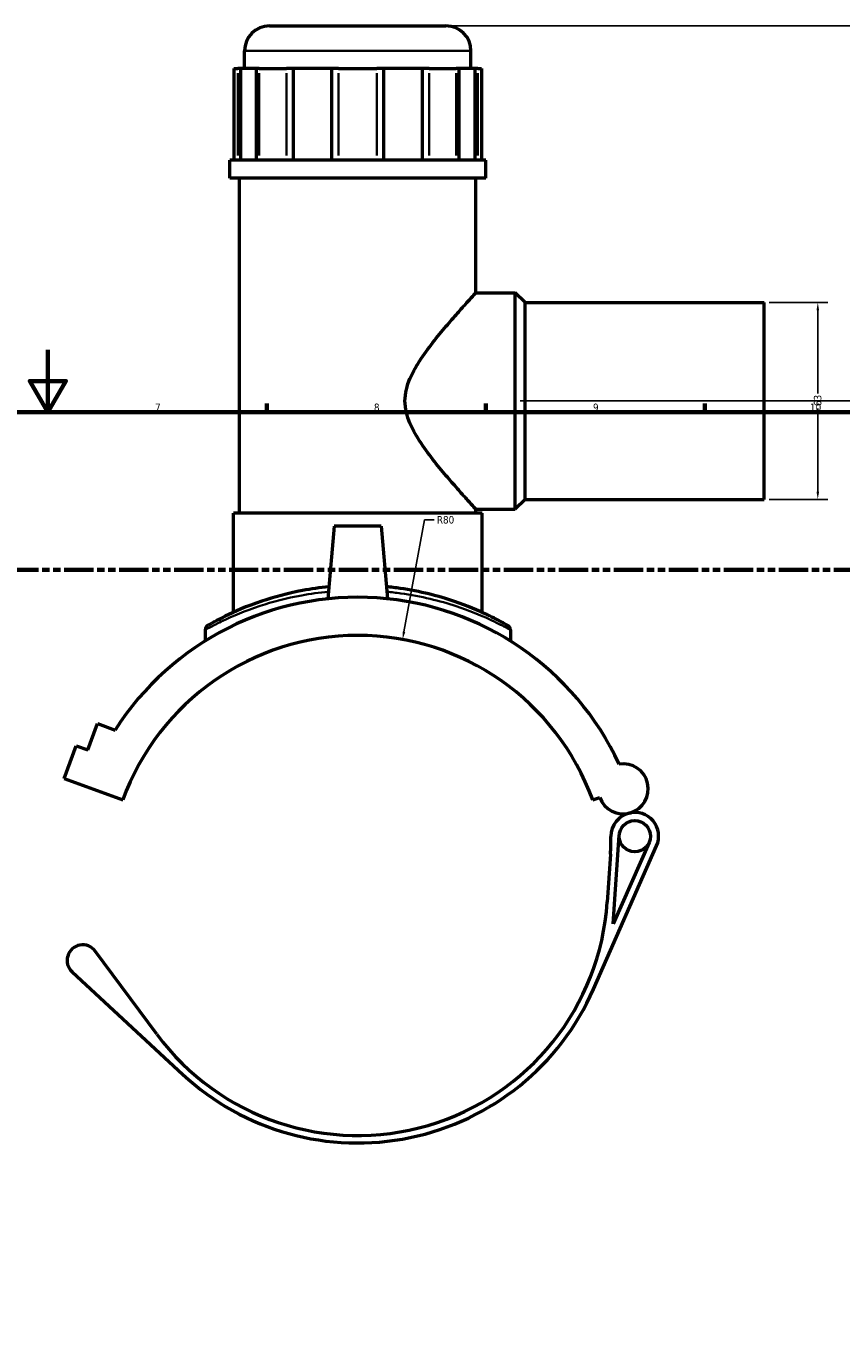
# Model space of a CAD drawing. Header units: millimetres. Extents: x -80 to 1298, y -131 to 1553.
# Tile 5 of 8: x 413 to 674, y 283 to 698. Entities that reach past the tile are written whole.
import ezdxf

# ---------------------------------------------------------------- set-up
doc = ezdxf.new("R2010")
doc.units = ezdxf.units.MM
doc.linetypes.add('DOUBLE_DASH_CHAIN', pattern=[1.2403, 0.6614, -0.0827, 0.1654, -0.0827, 0.1654, -0.0827])
for name, color, linetype, lineweight in [('Border (ANSI)', 7, 'Continuous', 70), ('Dimension (ANSI)', 7, 'Continuous', 25), ('Section Line (ANSI)', 7, 'DOUBLE_DASH_CHAIN', 70), ('Visible (ANSI)', 7, 'Continuous', 50), ('Visible Narrow (ANSI)', 7, 'Continuous', 35)]:
    doc.layers.add(name, color=color, linetype=linetype, lineweight=lineweight)
doc.styles.add('Note Text (ANSI)', font='tahoma.ttf')
doc.dimstyles.new('Default - mm (ANSI)', dxfattribs={"dimtxt": 2.4, "dimasz": 2.5, "dimexe": 3.175, "dimexo": 1.6002, "dimgap": 0.8, "dimtad": 0, "dimtoh": 1, "dimdec": 0, "dimrnd": 1e-08, "dimzin": 4, "dimdsep": 46, "dimtxsty": 'Note Text (ANSI)', "dimcen": 0.09, "dimdle": 10, "dimclrd": 256, "dimclre": 256, "dimclrt": 5, "dimadec": 1, "dimazin": 1, "dimtfac": 1.27, "dimtofl": 0, "dimtmove": 0, "dimatfit": 3, "dimfxl": 1, "dimtolj": 1, "dimtzin": 4, "dimlwd": -1, "dimlwe": -1, "dimarcsym": 0})

# ---------------------------------------------------------------- blocks, each defined once
blk = doc.blocks.new('Borders Default Border')
at = {"layer": 'Border (ANSI)'}
for p, q in [((490.58, 574), (490.58, 576.8)), ((560.67, 574), (560.67, 576.8)), ((630.75, 574), (630.75, 576.8))]:
    blk.add_line(p, q, dxfattribs=at)
at = {"layer": 'Border (ANSI)', "flags": 128}
for points in [[(420.5, 594), (420.5, 574), (414.73, 584), (426.27, 584), (420.5, 574)], [(20, 20), (20, 574), (821, 574), (821, 20), (20, 20)]]:
    blk.add_lwpolyline(points, dxfattribs=at)
at = {"layer": 'Border (ANSI)', "color": 5, "true_color": 0x0000ff, "char_height": 2.4, "attachment_point": 7, "style": 'Note Text (ANSI)'}
for s, insert in [('7', (454.8, 574.4)), ('8', (524.84, 574.35)), ('9', (594.92, 574.35)), ('10', (664.35, 574.35))]:
    blk.add_mtext(s, dxfattribs=dict(at, insert=insert))
blk = doc.blocks.new('2dTransSection0')
at = {"layer": 'Section Line (ANSI)', "linetype": 'DOUBLE_DASH_CHAIN', "ltscale": 14.180482}
blk.add_line((214.65, 523.63), (822.13, 523.63), dxfattribs=at)
blk = doc.blocks.new('*D7')
at = {"layer": 'Defpoints', "color": 0, "transparency": 16777216}
for p in [(534.01, 501.33), (519.66, 422.63)]:
    blk.add_point(p, dxfattribs=at)
at = {"layer": 'Dimension (ANSI)', "transparency": 16777216}
for p, q in [((540.97, 539.57), (534.45, 503.79)), ((544.16, 539.57), (540.97, 539.57))]:
    blk.add_line(p, q, dxfattribs=at)
blk.add_solid([(534.04, 503.87), (534.86, 503.72), (534.01, 501.33)], dxfattribs=at)
at = {"layer": 'Dimension (ANSI)', "color": 5, "transparency": 16777216, "insert": (544.96, 540.82), "char_height": 2.4, "attachment_point": 1, "style": 'Note Text (ANSI)'}
blk.add_mtext('\\A1;R80', dxfattribs=at)
blk = doc.blocks.new('*D8')
at = {"layer": 'Defpoints', "color": 0, "transparency": 16777216}
for p in [(649.66, 609.13), (649.66, 546.13), (666.85, 546.13)]:
    blk.add_point(p, dxfattribs=at)
at = {"layer": 'Dimension (ANSI)', "transparency": 16777216}
for p, q in [((651.26, 609.13), (670.03, 609.13)), ((666.85, 606.63), (666.85, 580.07)), ((666.85, 548.63), (666.85, 575.19)), ((651.26, 546.13), (670.03, 546.13))]:
    blk.add_line(p, q, dxfattribs=at)
for points in [[(666.44, 606.63), (667.27, 606.63), (666.85, 609.13)], [(666.44, 548.63), (667.27, 548.63), (666.85, 546.13)]]:
    blk.add_solid(points, dxfattribs=at)
at = {"layer": 'Dimension (ANSI)', "color": 5, "transparency": 16777216, "insert": (665.6, 575.99), "char_height": 2.4, "attachment_point": 1, "rotation": 90, "style": 'Note Text (ANSI)'}
blk.add_mtext('\\A1;63', dxfattribs=at)
blk = doc.blocks.new('*D10')
at = {"layer": 'Defpoints', "color": 0, "transparency": 16777216}
for p in [(547.89, 697.63), (730.06, 697.63), (570.06, 577.63)]:
    blk.add_point(p, dxfattribs=at)
at = {"layer": 'Dimension (ANSI)', "transparency": 16777216}
for p, q in [((549.49, 697.63), (733.24, 697.63)), ((730.06, 695.13), (730.06, 642.38)), ((730.06, 580.13), (730.06, 635.87)), ((571.66, 577.63), (733.24, 577.63))]:
    blk.add_line(p, q, dxfattribs=at)
for points in [[(729.65, 695.13), (730.48, 695.13), (730.06, 697.63)], [(729.65, 580.13), (730.48, 580.13), (730.06, 577.63)]]:
    blk.add_solid(points, dxfattribs=at)
at = {"layer": 'Dimension (ANSI)', "color": 5, "transparency": 16777216, "insert": (728.81, 636.67), "char_height": 2.4, "attachment_point": 1, "rotation": 90, "style": 'Note Text (ANSI)'}
blk.add_mtext('\\A1;120', dxfattribs=at)

msp = doc.modelspace()

# ---------------------------------------------------------------- linework, layer by layer
at = {"layer": 'Visible (ANSI)'}
for p, q in [((491.44, 697.63), (547.89, 697.63)), ((483.44, 683.98), (483.44, 689.63)), ((555.89, 683.98), (555.89, 689.63)), ((480.03, 683.98), (481.25, 683.98)), ((480.03, 683.98), (480.03, 654.73)), ((482.13, 683.98), (481.25, 683.98)), ((487.29, 683.98), (482.13, 683.98)), ((482.13, 683.98), (482.13, 654.73)), ((487.29, 654.73), (487.29, 683.98)), ((488.17, 683.98), (487.29, 683.98)), ((488.17, 683.98), (496.83, 683.98)), ((498.95, 683.98), (496.83, 683.98)), ((511.42, 683.98), (498.95, 683.98)), ((498.95, 683.98), (498.95, 654.73)), ((511.42, 654.73), (511.42, 683.98)), ((513.54, 683.98), (511.42, 683.98)), ((513.54, 683.98), (525.79, 683.98)), ((527.91, 683.98), (525.79, 683.98)), ((540.38, 683.98), (527.91, 683.98)), ((527.91, 683.98), (527.91, 654.73)), ((540.38, 654.73), (540.38, 683.98)), ((542.5, 683.98), (540.38, 683.98)), ((542.5, 683.98), (551.15, 683.98)), ((552.03, 683.98), (551.15, 683.98)), ((557.2, 683.98), (552.03, 683.98)), ((552.03, 683.98), (552.03, 654.73)), ((557.2, 654.73), (557.2, 683.98)), ((558.08, 683.98), (557.2, 683.98)), ((558.08, 683.98), (559.29, 683.98)), ((559.29, 683.98), (559.29, 654.73)), ((560.61, 654.73), (478.71, 654.73)), ((478.71, 648.88), (478.71, 654.73)), ((560.61, 648.88), (560.61, 654.73)), ((560.61, 648.88), (478.71, 648.88)), ((481.86, 541.78), (481.86, 648.88)), ((557.46, 612.28), (557.46, 648.88)), ((557.46, 612.28), (570.06, 612.28)), ((570.06, 542.98), (570.06, 612.28)), ((573.21, 609.13), (570.06, 612.28)), ((573.21, 546.13), (573.21, 609.13)), ((573.21, 609.13), (649.66, 609.13)), ((649.66, 546.13), (649.66, 609.13)), ((573.21, 546.13), (570.06, 542.98)), ((573.21, 546.13), (649.66, 546.13)), ((559.46, 541.78), (479.86, 541.78)), ((479.86, 509.99), (479.86, 541.78)), ((557.46, 541.78), (557.46, 542.98)), ((557.46, 542.98), (570.06, 542.98)), ((559.46, 509.99), (559.46, 541.78)), ((512.16, 537.63), (510.12, 514.33)), ((527.16, 537.63), (512.16, 537.63)), ((527.16, 537.63), (529.2, 514.33)), ((470.84, 504.37), (470.84, 500.84)), ((568.49, 504.37), (568.49, 500.84)), ((433.28, 465.99), (436.35, 474.41)), ((436.35, 474.41), (442.01, 472.34)), ((425.69, 456.83), (429.52, 467.35)), ((429.52, 467.35), (433.28, 465.99)), ((425.69, 456.83), (444.49, 449.99)), ((594.84, 449.99), (597.09, 450.81)), ((601.43, 410.36), (603.31, 438.7)), ((612.87, 436.35), (601.43, 410.36)), ((595.08, 389.42), (615.27, 435.29)), ((600.5, 432.64), (599.49, 417.33)), ((455.38, 375.01), (435.68, 401.6)), ((428.27, 394.96), (463.68, 362.17))]:
    msp.add_line(p, q, dxfattribs=at)
msp.add_circle((608.3, 438.37), 5, dxfattribs=at)
for centre, radius, start, end in [((491.44, 689.63), 8, 90, 180), ((547.89, 689.63), 8, 0, 90), ((519.66, 422.63), 92.2, 24.8934, 147.3699), ((519.66, 422.63), 80, 20, 160), ((472.44, 504.37), 1.6, 120.0175, 180), ((566.89, 504.37), 1.6, 0, 59.9825), ((604.61, 453.55), 8, 200, 99.4559), ((608.3, 438.37), 7.62, 103.6529, 180.2854), ((608.3, 438.37), 7.62, 336.2354, 103.6529), ((520.68, 437.93), 80, 356.206, 0.2854), ((519.66, 422.63), 80, 216.5262, 356.206), ((431.66, 398.63), 5, 36.5262, 227.2004), ((519.66, 422.63), 82.4, 227.2004, 336.2354)]:
    msp.add_arc(centre, radius, start, end, dxfattribs=at)
for points, knots in [([(557.46, 542.98), (557.46, 542.98), (557.24, 543.22), (556.36, 544.18), (555.71, 544.9), (554.06, 546.73), (553.06, 547.84), (550.86, 550.33), (549.66, 551.71), (547.13, 554.68), (545.7, 556.4), (542.79, 560.08), (541.32, 562.04), (538.58, 566.14), (537.32, 568.26), (535.42, 572.73), (534.77, 575.07), (534.77, 580.19), (535.42, 582.53), (537.32, 587), (538.58, 589.12), (541.32, 593.22), (542.79, 595.18), (545.7, 598.86), (547.13, 600.58), (549.66, 603.55), (550.86, 604.92), (553.06, 607.41), (554.06, 608.53), (555.71, 610.36), (556.36, 611.08), (557.24, 612.04), (557.46, 612.28), (557.46, 612.28)], [5.885067, 5.885067, 5.885067, 5.885067, 6.588338, 6.588338, 7.291609, 7.291609, 7.99488, 7.99488, 8.698151, 8.698151, 9.466147, 9.466147, 10.234142, 10.234142, 11.002138, 11.002138, 11.770133, 11.770133, 12.538129, 12.538129, 13.306124, 13.306124, 14.07412, 14.07412, 14.842116, 14.842116, 15.545387, 15.545387, 16.248658, 16.248658, 16.951929, 16.951929, 17.6552, 17.6552, 17.6552, 17.6552]), ([(510.46, 518.18), (507.57, 517.9), (504.74, 517.5), (497.24, 516.1), (492.81, 514.89), (484.15, 511.96), (480.18, 510.19), (475.71, 507.99), (474.47, 507.33), (472.62, 506.32), (472.02, 505.97), (471.68, 505.78), (471.64, 505.75), (471.64, 505.75)], [23.446948, 23.446948, 23.446948, 23.446948, 24.315483, 24.315483, 25.851089, 25.851089, 27.734575, 27.734575, 28.719396, 28.719396, 29.704216, 29.704216, 30.052791, 30.052791, 30.052791, 30.052791]), ([(567.69, 505.75), (567.69, 505.75), (567.16, 506.06), (565, 507.26), (563.25, 508.2), (558.23, 510.59), (554.72, 512.1), (545.59, 515.21), (539.64, 516.75), (531.77, 517.87), (530.32, 518.04), (528.86, 518.18)], [15.026395, 15.026395, 15.026395, 15.026395, 16.22686, 16.22686, 17.568706, 17.568706, 19.201336, 19.201336, 21.193724, 21.193724, 21.63221, 21.63221, 21.63221, 21.63221])]:
    msp.add_open_spline(points, degree=3, knots=knots, dxfattribs=at)
at = {"layer": 'Visible Narrow (ANSI)'}
for p, q in [((555.44, 689.63), (483.88, 689.63)), ((481.25, 656.19), (481.25, 682.51)), ((488.17, 682.51), (488.17, 656.19)), ((496.83, 656.19), (496.83, 682.51)), ((513.54, 682.51), (513.54, 656.19)), ((525.79, 656.19), (525.79, 682.51)), ((542.5, 682.51), (542.5, 656.19)), ((551.15, 656.19), (551.15, 682.51)), ((558.08, 682.51), (558.08, 656.19))]:
    msp.add_line(p, q, dxfattribs=at)
msp.add_arc((566.89, 504.37), 1.6, 2.9991, 56.9834, dxfattribs=at)
for points, knots in [([(470.84, 504.37), (470.84, 504.37), (470.88, 504.39), (471.22, 504.58), (471.83, 504.92), (473.71, 505.92), (474.98, 506.57), (479.52, 508.73), (483.56, 510.47), (492.36, 513.35), (496.87, 514.54), (504.5, 515.92), (507.38, 516.32), (510.32, 516.59)], [-30.052791, -30.052791, -30.052791, -30.052791, -29.704216, -29.704216, -28.719396, -28.719396, -27.734575, -27.734575, -25.851089, -25.851089, -24.315483, -24.315483, -23.445572, -23.445572, -23.445572, -23.445572]), ([(529, 516.59), (530.49, 516.45), (531.96, 516.29), (539.97, 515.18), (546.02, 513.67), (555.31, 510.61), (558.88, 509.12), (563.98, 506.77), (565.76, 505.85), (567.95, 504.67), (568.49, 504.37), (568.49, 504.37)], [-21.633586, -21.633586, -21.633586, -21.633586, -21.193724, -21.193724, -19.201336, -19.201336, -17.568706, -17.568706, -16.22686, -16.22686, -15.026395, -15.026395, -15.026395, -15.026395])]:
    msp.add_open_spline(points, degree=3, knots=knots, dxfattribs=at)

# ---------------------------------------------------------------- block references
msp.add_blockref('Borders Default Border', (0, 0))
at = {"layer": 'Section Line (ANSI)'}
msp.add_blockref('2dTransSection0', (0, 0), dxfattribs=at)

# ---------------------------------------------------------------- dimensions: what is measured, and where the dimension line sits
at = {"layer": 'Dimension (ANSI)'}
for base, p1, p2, angle, picture, middle in [((730.06, 697.63), (570.06, 577.63), (547.89, 697.63), 90, '*D10', (730.06, 639.13)), ((666.85, 546.13), (649.66, 609.13), (649.66, 546.13), 270, '*D8', (666.85, 577.63))]:
    dim = msp.add_linear_dim(base=base, p1=p1, p2=p2, angle=angle, dimstyle='Default - mm (ANSI)', override={"dimgap": 0.8, "dimtoh": 0, "dimdec": 0, "dimtol": 0, "dimlim": 0, "dimtp": 0, "dimtm": 0, "dimtdec": 2, "dimatfit": 1}, dxfattribs=at)
    dim.commit()
    dim.dimension.update_dxf_attribs({"geometry": picture, "text_midpoint": middle, "dimtype": 160})
dim = msp.add_radius_dim(center=(519.66, 422.63), mpoint=(534.01, 501.33), dimstyle='Default - mm (ANSI)', override={"dimgap": 0.8, "dimtih": 1, "dimdec": 0, "dimlfac": 1, "dimcen": 0, "dimtol": 0, "dimlim": 0, "dimtp": 0, "dimtm": 0, "dimtdec": 2}, dxfattribs=at)
dim.commit()
dim.dimension.update_dxf_attribs({"geometry": '*D7', "text_midpoint": (547.6, 539.57), "dimtype": 164})

doc.saveas('drawing.dxf')
